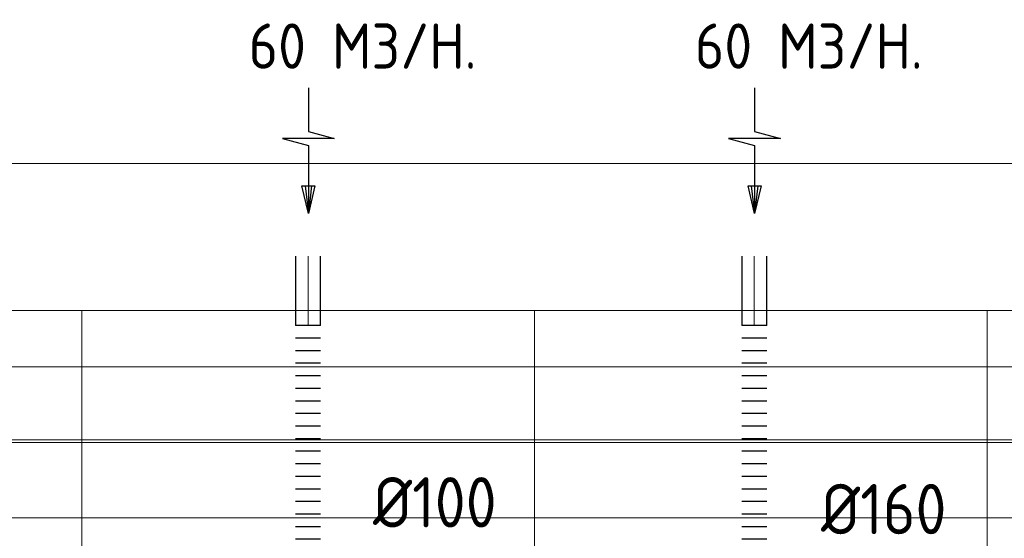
# Model space of a CAD drawing. Header units: millimetres. Extents: x -72425 to 38660, y 7096 to 51783.
# Tile 41 of 54: x -36047 to -32132, y 49707 to 51769. Entities that reach past the tile are written whole.
import ezdxf

# ---------------------------------------------------------------- set-up
doc = ezdxf.new("R2010")
doc.units = ezdxf.units.MM
doc.header["$LTSCALE"] = 50
doc.layers.add('WL570---_BESTAAND-HARTLIJN', color=161, linetype='Continuous', lineweight=0)
doc.layers.add('WL570---_BESTAAND-MAATVOERING', color=161, linetype='Continuous', lineweight=0)
for name, color, linetype in [('WL570---_RETOUR', 100, 'Continuous'), ('WM570---_RETOUR', 2, 'Continuous'), ('WM570---_TOEVOER', 2, 'Continuous')]:
    doc.layers.add(name, color=color, linetype=linetype)
doc.styles.add('MAATVOERING', font='ISO')

# ---------------------------------------------------------------- blocks, each defined once
blk = doc.blocks.new('A$C33D74301')
at = {"color": 8, "linetype": 'Continuous', "lineweight": 13}
for p, q in [((-7425, 6450), (-68325, 6450)), ((-32400, 6450), (-32400, 225)), ((-32400, 6450), (-32400, 225)), ((-30600, 6450), (-30600, -550)), ((-30600, 6450), (-30600, -550)), ((-28800, 6450), (-28800, -550)), ((-28800, 6450), (-28800, -550)), ((-68325, 6225), (-7400, 6225)), ((-68325, 5925), (-7400, 5925)), ((-68325, 5625), (-7400, 5625))]:
    blk.add_line(p, q, dxfattribs=at)
blk = doc.blocks.new('FLLINE100')
blk.add_line((0, -50), (0, 50))
blk = doc.blocks.new('OEX10000100000')
at = {"rotation": 90}
for p in [(0, -50), (0, -100), (0, -150), (0, -200), (0, -250), (0, -300), (0, -350), (0, -400), (0, -450), (0, -500), (0, -550), (0, -600), (0, -650), (0, -700), (0, -750), (0, -800), (0, -850), (0, -900), (0, -950), (0, -1000)]:
    blk.add_blockref('FLLINE100', p, dxfattribs=at)
blk = doc.blocks.new('AFZPIJL')
for points in [[(0, -10), (0, -6.521), (-2.064, -5.967), (2.064, -5.967), (0, -5.414), (0, 0)], [(-0.258, -2.216), (0, 0)], [(0.258, -2.216), (0, 0)]]:
    blk.add_lwpolyline(points)
blk.add_lwpolyline([(0.517, -2.216), (-0.517, -2.216), (0, 0)], close=True)
blk = doc.blocks.new('KARO')
for p, q in [((1, 0.5), (0, 0.5)), ((0, -0.5), (1, -0.5))]:
    blk.add_line(p, q)
at = {"invisible_edges": 15}
blk.add_3dface([(0, 0.5), (0, -0.5), (1, -0.5), (1, 0.5)], dxfattribs=at)
at = {"layer": 'WL570---_BESTAAND-HARTLIJN'}
blk.add_line((0, 0), (1, 0), dxfattribs=at)

msp = doc.modelspace()

# ---------------------------------------------------------------- linework, layer by layer
at = {"layer": 'WL570---_BESTAAND-MAATVOERING'}
msp.add_line((-72173, 51198), (-3084.7, 51198), dxfattribs=at)

# ---------------------------------------------------------------- block references
at = {"layer": 'WL570---_RETOUR', "xscale": 50, "yscale": 50, "zscale": 50, "rotation": 180}
for p in [(-34899.6, 50998), (-33125.3, 50998)]:
    msp.add_blockref('AFZPIJL', p, dxfattribs=at)
at = {"layer": 'WM570---_TOEVOER'}
msp.add_blockref('A$C33D74301', (-3400.3, 44163.1), dxfattribs=at)

# ---------------------------------------------------------------- texts
at = {"layer": 'WM570---_RETOUR', "style": 'MAATVOERING'}
for p in [(-37015.9, 51574.5), (-35136.9, 51574.5), (-33362.6, 51574.5)]:
    msp.add_text('60 M3/H.', height=180, dxfattribs=at).set_placement(p)

# ---------------------------------------------------------------- next in the draw order: linework, layer by layer
at = {"layer": 'WL570---_BESTAAND-MAATVOERING'}
msp.add_line((-72173, 50098), (-3084.7, 50098), dxfattribs=at)

# ---------------------------------------------------------------- next in the draw order: block references
at = {"layer": 'WL570---_RETOUR', "xscale": 275.9456809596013, "yscale": 100, "zscale": 100, "rotation": 90}
for p in [(-34900.8, 50553.2), (-33126.5, 50553.2)]:
    msp.add_blockref('KARO', p, dxfattribs=at)
at = {"layer": 'WL570---_RETOUR'}
for p in [(-34900.8, 50602.6), (-33126.5, 50602.6)]:
    msp.add_blockref('OEX10000100000', p, dxfattribs=at)

# ---------------------------------------------------------------- next in the draw order: texts
at = {"layer": 'WM570---_RETOUR', "style": 'MAATVOERING'}
for s, p in [('%%c100', (-34642.4, 49749.9)), ('%%c160', (-32860.9, 49722.9))]:
    msp.add_text(s, height=200, dxfattribs=at).set_placement(p)

doc.saveas('drawing.dxf')
